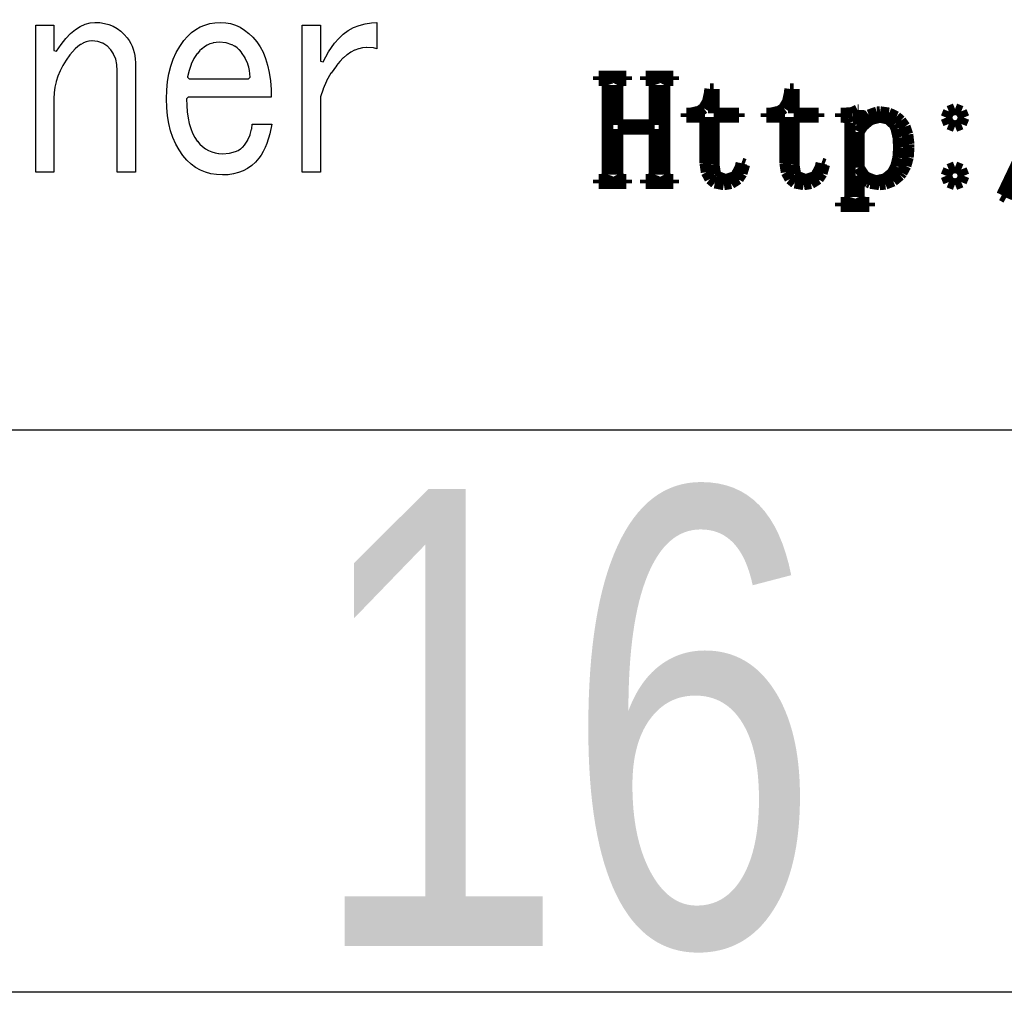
# Model space of a CAD drawing. Extents: x -225 to 585, y -158 to 406.
# Tile 21 of 39: x 550.13 to 558.88, y -158.12 to -149.47. Entities that reach past the tile are written whole.
import ezdxf

# ---------------------------------------------------------------- set-up
doc = ezdxf.new("R2010")
doc.units = 0
doc.layers.add('BOARD_GEOMETRY_DIMENSION', color=2, linetype='CONTINUOUS')
doc.layers.add('BOARD_GEOMETRY_SILKSCREEN_TOP', color=1, linetype='CONTINUOUS')

msp = doc.modelspace()

# ---------------------------------------------------------------- linework, layer by layer
at = {"layer": 'BOARD_GEOMETRY_DIMENSION'}
for points in [[(-224.79, -158.115), (-224.79, 405.885142), (585.209904, 405.885142), (585.209904, -158.115)], [(550.275252, -150.827232), (550.275252, -149.519132), (550.436288, -149.519132), (550.436288, -149.74443), (550.459148, -149.751542), (550.50055, -149.690836), (550.542968, -149.638766), (550.585386, -149.594824), (550.628312, -149.558502), (550.670984, -149.53107), (550.713656, -149.511258), (550.757598, -149.49932), (550.801794, -149.49551), (550.845482, -149.497542), (550.887392, -149.5044), (550.926254, -149.515322), (550.963592, -149.530308), (550.997882, -149.549866), (551.030394, -149.573234), (551.060874, -149.601428), (551.089068, -149.633432), (551.106086, -149.6568), (551.119548, -149.681438), (551.131994, -149.707346), (551.142154, -149.734016), (551.15079, -149.761956), (551.156378, -149.790658), (551.15968, -149.82063), (551.160696, -149.852126), (551.160696, -150.827232), (551.000168, -150.827232), (551.000168, -149.92223), (550.996612, -149.87143), (550.99585, -149.869144), (550.98569, -149.822662), (550.98569, -149.82063), (550.967656, -149.778212), (550.966894, -149.775926), (550.942256, -149.737826), (550.940986, -149.73554), (550.909998, -149.704806), (550.907712, -149.703028), (550.87139, -149.680422), (550.868596, -149.678644), (550.826178, -149.665436), (550.823384, -149.664928), (550.775378, -149.66061), (550.773092, -149.66061), (550.749978, -149.662642), (550.747692, -149.662642), (550.724578, -149.66823), (550.7228, -149.668738), (550.699686, -149.678136), (550.697654, -149.678644), (550.674794, -149.692106), (550.673778, -149.692868), (550.650156, -149.709632), (550.649394, -149.71014), (550.62628, -149.731222), (550.624756, -149.73173), (550.57929, -149.7838), (550.578274, -149.78507), (550.545, -149.830028), (550.544492, -149.831044), (550.516298, -149.877018), (550.51579, -149.877526), (550.491914, -149.924516), (550.491152, -149.925024), (550.471848, -149.972268), (550.471594, -149.97303), (550.4561, -150.021036), (550.455592, -150.02256), (550.445178, -150.07082), (550.445178, -150.071836), (550.438574, -150.12162), (550.438574, -150.122636), (550.436288, -150.172928), (550.436288, -150.827232)], [(551.934888, -150.851108), (551.881294, -150.848314), (551.830748, -150.839932), (551.78325, -150.827232), (551.738292, -150.807928), (551.695874, -150.783544), (551.655488, -150.753826), (551.617896, -150.71852), (551.58259, -150.677118), (551.5483, -150.629112), (551.51909, -150.576026), (551.49369, -150.51913), (551.47337, -150.458424), (551.457114, -150.3934), (551.446192, -150.324566), (551.43908, -150.251414), (551.436794, -150.173436), (551.43908, -150.09622), (551.446192, -150.021544), (551.458892, -149.952202), (551.475148, -149.8854), (551.4975, -149.82317), (551.523916, -149.763734), (551.555158, -149.709124), (551.591988, -149.657308), (551.6245, -149.619716), (551.659298, -149.586442), (551.69689, -149.55901), (551.735752, -149.535642), (551.777154, -149.518624), (551.82135, -149.505924), (551.867578, -149.498304), (551.916092, -149.49551), (551.963082, -149.498304), (552.007278, -149.506432), (552.049696, -149.51964), (552.091098, -149.538436), (552.130976, -149.563328), (552.169076, -149.592538), (552.205398, -149.627844), (552.24045, -149.668738), (552.269914, -149.712426), (552.296076, -149.76094), (552.317666, -149.816312), (552.3357, -149.876002), (552.34967, -149.942042), (552.360084, -150.01367), (552.36618, -150.090632), (552.36745, -150.160736), (551.628564, -150.160736), (551.615864, -150.173436), (551.617388, -150.234142), (551.617388, -150.235158), (551.621198, -150.291038), (551.621452, -150.292308), (551.628818, -150.344632), (551.628818, -150.34514), (551.639486, -150.3934), (551.639486, -150.394416), (551.652186, -150.438866), (551.652694, -150.439628), (551.668696, -150.480014), (551.66895, -150.48103), (551.688, -150.516844), (551.689016, -150.518368), (551.710352, -150.549864), (551.711876, -150.550626), (551.733212, -150.576026), (551.734482, -150.576534), (551.757088, -150.598632), (551.75785, -150.59914), (551.782996, -150.617936), (551.784012, -150.619206), (551.810174, -150.63343), (551.81119, -150.6347), (551.838876, -150.64613), (551.839892, -150.646638), (551.868848, -150.655528), (551.87088, -150.655528), (551.900598, -150.660608), (551.902376, -150.660608), (551.93438, -150.662132), (551.93565, -150.662132), (551.995848, -150.657814), (551.998388, -150.65756), (552.049696, -150.643844), (552.051474, -150.643336), (552.073318, -150.63343), (552.075096, -150.632922), (552.094654, -150.620222), (552.096178, -150.61946), (552.113196, -150.604728), (552.114974, -150.603712), (552.130214, -150.58644), (552.131484, -150.58517), (552.159678, -150.541736), (552.160694, -150.540212), (552.180252, -150.49373), (552.181776, -150.491444), (552.193714, -150.44293), (552.193968, -150.440644), (552.19727, -150.400512), (552.374054, -150.400512), (552.356274, -150.48484), (552.329096, -150.5712), (552.313348, -150.608538), (552.297092, -150.642828), (552.278296, -150.67407), (552.258992, -150.701502), (552.22775, -150.737062), (552.194984, -150.767034), (552.158154, -150.792942), (552.1198, -150.814024), (552.07789, -150.830026), (552.033186, -150.841964), (551.985688, -150.848822)], [(552.643548, -150.827232), (552.643548, -149.519132), (552.804584, -149.519132), (552.804584, -149.839934), (552.827952, -149.84603), (552.876466, -149.75713), (552.929298, -149.68093), (552.96689, -149.637242), (553.008292, -149.599904), (553.05198, -149.5679), (553.098716, -149.541738), (553.1485, -149.521926), (553.202094, -149.50694), (553.25899, -149.498558), (553.30598, -149.496018), (553.30598, -149.728936), (553.277278, -149.72284), (553.274992, -149.72284), (553.21708, -149.719538), (553.215048, -149.719538), (553.18025, -149.722332), (553.17898, -149.722332), (553.14469, -149.729444), (553.143674, -149.73046), (553.109892, -149.742144), (553.108368, -149.743414), (553.075348, -149.759924), (553.074586, -149.760432), (553.042074, -149.78253), (553.04055, -149.783038), (553.009054, -149.810216), (553.008292, -149.810724), (552.97705, -149.842728), (552.976796, -149.843236), (552.947078, -149.879304), (552.946316, -149.88032), (552.898818, -149.946614), (552.898056, -149.94763), (552.859194, -150.01494), (552.859194, -150.016464), (552.827952, -150.08606), (552.827698, -150.08733), (552.805092, -150.157434), (552.804584, -150.161244), (552.804584, -150.827232)], [(551.637454, -149.995636), (552.16679, -149.995636), (552.17949, -149.982936), (552.17949, -149.982428), (552.178474, -149.953218), (552.178474, -149.952202), (552.174918, -149.9235), (552.174664, -149.92223), (552.169076, -149.894036), (552.168568, -149.893528), (552.160694, -149.865842), (552.160186, -149.864826), (552.136818, -149.812502), (552.135548, -149.810724), (552.10329, -149.761702), (552.102274, -149.759924), (552.084748, -149.74062), (552.083986, -149.740112), (552.06519, -149.72284), (552.064174, -149.721824), (552.043092, -149.707346), (552.042076, -149.70633), (552.019978, -149.6949), (552.017692, -149.69363), (551.9674, -149.678136), (551.964352, -149.677628), (551.908472, -149.67204), (551.906694, -149.67204), (551.8785, -149.673818), (551.877484, -149.674326), (551.851576, -149.678136), (551.849798, -149.678644), (551.824398, -149.686518), (551.823382, -149.687026), (551.799252, -149.69744), (551.79849, -149.698202), (551.775376, -149.711918), (551.773852, -149.712426), (551.75277, -149.728936), (551.7515, -149.729444), (551.731688, -149.749002), (551.730672, -149.750018), (551.711876, -149.77237), (551.710352, -149.773132), (551.680888, -149.817328), (551.655996, -149.867366), (551.655996, -149.868636), (551.637454, -149.921722), (551.6372, -149.9235), (551.624754, -149.980142), (551.624754, -149.982936)]]:
    msp.add_lwpolyline(points, close=True, dxfattribs=at)
at = {"layer": 'BOARD_GEOMETRY_DIMENSION', "const_width": 0.1016}
for points in [[(559.425348, -149.841966), (558.85969, -151.030432)], [(558.898552, -151.05253), (559.46548, -149.86381)], [(555.27829, -150.008336), (555.27829, -149.975062)], [(555.27829, -149.975062), (555.521876, -149.975062)], [(555.521876, -149.975062), (555.521876, -150.008336)], [(555.69485, -150.008336), (555.69485, -149.975062)], [(555.69485, -149.975062), (555.939452, -149.975062)], [(555.939452, -149.975062), (555.939452, -150.008336)], [(555.300388, -150.008336), (555.27829, -150.008336)], [(555.345092, -150.02002), (555.300388, -150.008336)], [(555.355252, -150.05304), (555.345092, -150.02002)], [(555.355252, -150.847552), (555.355252, -150.05304)], [(555.461678, -150.02002), (555.444914, -150.05304)], [(555.444914, -150.05304), (555.444914, -150.408132)], [(555.500286, -150.008336), (555.461678, -150.02002)], [(555.521876, -150.008336), (555.500286, -150.008336)], [(555.716694, -150.008336), (555.69485, -150.008336)], [(555.761398, -150.02002), (555.716694, -150.008336)], [(555.773082, -150.05304), (555.761398, -150.02002)], [(555.773082, -150.408132), (555.773082, -150.05304)], [(555.877984, -150.02002), (555.861474, -150.05304)], [(555.861474, -150.05304), (555.861474, -150.847552)], [(555.916592, -150.008336), (555.877984, -150.02002)], [(555.939452, -150.008336), (555.916592, -150.008336)], [(556.245776, -150.200106), (556.261016, -150.130256)], [(556.261016, -150.130256), (556.26635, -150.086568)], [(556.26635, -150.086568), (556.299878, -150.086568)], [(556.299878, -150.086568), (556.299878, -150.302722)], [(556.956468, -150.200106), (556.971962, -150.130256)], [(556.971962, -150.130256), (556.977296, -150.086568)], [(556.977296, -150.086568), (557.01057, -150.086568)], [(557.01057, -150.086568), (557.01057, -150.302722)], [(556.210978, -150.258272), (556.245776, -150.200106)], [(556.922178, -150.258272), (556.956468, -150.200106)], [(556.056292, -150.33625), (556.056292, -150.302722)], [(556.056292, -150.302722), (556.09998, -150.302722)], [(556.222662, -150.33625), (556.056292, -150.33625)], [(556.09998, -150.302722), (556.174656, -150.28545)], [(556.174656, -150.28545), (556.210978, -150.258272)], [(556.222662, -150.743412), (556.222662, -150.33625)], [(556.299878, -150.302722), (556.522382, -150.302722)], [(556.522382, -150.33625), (556.299878, -150.33625)], [(556.299878, -150.33625), (556.299878, -150.757636)], [(556.522382, -150.302722), (556.522382, -150.33625)], [(556.765968, -150.33625), (556.765968, -150.302722)], [(556.765968, -150.302722), (556.810672, -150.302722)], [(556.932592, -150.33625), (556.765968, -150.33625)], [(556.810672, -150.302722), (556.885348, -150.28545)], [(556.885348, -150.28545), (556.922178, -150.258272)], [(556.932592, -150.743412), (556.932592, -150.33625)], [(557.01057, -150.302722), (557.232312, -150.302722)], [(557.232312, -150.33625), (557.01057, -150.33625)], [(557.01057, -150.33625), (557.01057, -150.757636)], [(557.232312, -150.302722), (557.232312, -150.33625)], [(557.426876, -150.33625), (557.426876, -150.302722)], [(557.426876, -150.302722), (557.476914, -150.302722)], [(557.46015, -150.33625), (557.426876, -150.33625)], [(557.498758, -150.353014), (557.46015, -150.33625)], [(557.476914, -150.302722), (557.532286, -150.297896)], [(557.532286, -150.297896), (557.57699, -150.275036)], [(557.57699, -150.275036), (557.588166, -150.275036)], [(557.588166, -150.275036), (557.588166, -150.403052)], [(557.642776, -150.343616), (557.676812, -150.31974)], [(557.676812, -150.31974), (557.74971, -150.293832)], [(557.776888, -150.33625), (557.70399, -150.35403)], [(557.74971, -150.293832), (557.776888, -150.291546)], [(557.776888, -150.291546), (557.854866, -150.302722)], [(557.849786, -150.353014), (557.776888, -150.33625)], [(557.854866, -150.302722), (557.921414, -150.335234)], [(557.921414, -150.335234), (557.960276, -150.369524)], [(558.364898, -150.34133), (558.387758, -150.286466)], [(558.387758, -150.286466), (558.442876, -150.264622)], [(558.442876, -150.264622), (558.497994, -150.286466)], [(558.497994, -150.286466), (558.520854, -150.34133)], [(555.444914, -150.408132), (555.773082, -150.408132)], [(557.510188, -150.386034), (557.498758, -150.353014)], [(557.510188, -151.04745), (557.510188, -150.386034)], [(557.588166, -150.403052), (557.642776, -150.343616)], [(557.62271, -150.416514), (557.588166, -150.4696)], [(557.676812, -150.369524), (557.62271, -150.416514)], [(557.70399, -150.35403), (557.676812, -150.369524)], [(557.90465, -150.403052), (557.849786, -150.353014)], [(557.921414, -150.443438), (557.90465, -150.403052)], [(557.960276, -150.369524), (557.99736, -150.421848)], [(557.99736, -150.421848), (558.02149, -150.491444)], [(558.387758, -150.397718), (558.364898, -150.34133)], [(558.442876, -150.419562), (558.387758, -150.397718)], [(558.497994, -150.397718), (558.442876, -150.419562)], [(558.520854, -150.34133), (558.497994, -150.397718)], [(555.773082, -150.441406), (555.444914, -150.441406)], [(555.444914, -150.441406), (555.444914, -150.847552)], [(555.773082, -150.847552), (555.773082, -150.441406)], [(557.588166, -150.4696), (557.588166, -150.78583)], [(557.938178, -150.517606), (557.921414, -150.443438)], [(558.02149, -150.491444), (558.03165, -150.577804)], [(557.943258, -150.60803), (557.938178, -150.517606)], [(558.03165, -150.577804), (558.03165, -150.60803)], [(557.937162, -150.698708), (557.943258, -150.60803)], [(558.03165, -150.60803), (558.025554, -150.694136)], [(556.234854, -150.826724), (556.222662, -150.743412)], [(556.299878, -150.757636), (556.313086, -150.842218)], [(556.535082, -150.7871), (556.54448, -150.747222)], [(556.54448, -150.747222), (556.572166, -150.757636)], [(556.572166, -150.757636), (556.549052, -150.836122)], [(556.945292, -150.826724), (556.932592, -150.743412)], [(557.01057, -150.757636), (557.024286, -150.842218)], [(557.245774, -150.7871), (557.255172, -150.747222)], [(557.255172, -150.747222), (557.28235, -150.757636)], [(557.28235, -150.757636), (557.260252, -150.836122)], [(557.888394, -150.830534), (557.918366, -150.773638)], [(557.918366, -150.773638), (557.937162, -150.698708)], [(558.00498, -150.76932), (557.97069, -150.831804)], [(558.025554, -150.694136), (558.00498, -150.76932)], [(555.345092, -150.880826), (555.355252, -150.847552)], [(555.444914, -150.847552), (555.461678, -150.880826)], [(555.761398, -150.880826), (555.773082, -150.847552)], [(555.861474, -150.847552), (555.877984, -150.880826)], [(556.26635, -150.885906), (556.234854, -150.826724)], [(556.313086, -150.842218), (556.327564, -150.864062)], [(556.327564, -150.864062), (556.395382, -150.89124)], [(556.482758, -150.869396), (556.499776, -150.852632)], [(556.499776, -150.852632), (556.535082, -150.7871)], [(556.549052, -150.836122), (556.516286, -150.885906)], [(556.977296, -150.885906), (556.945292, -150.826724)], [(557.024286, -150.842218), (557.038764, -150.864062)], [(557.038764, -150.864062), (557.106582, -150.89124)], [(557.19345, -150.869396), (557.210468, -150.852632)], [(557.210468, -150.852632), (557.245774, -150.7871)], [(557.260252, -150.836122), (557.226978, -150.885906)], [(557.588166, -150.78583), (557.633378, -150.853648)], [(557.605184, -150.874222), (557.588166, -150.858728)], [(557.588166, -150.858728), (557.588166, -151.04745)], [(557.633378, -150.853648), (557.660048, -150.875746)], [(557.824894, -150.885906), (557.885092, -150.835106)], [(557.885092, -150.835106), (557.888394, -150.830534)], [(557.954688, -150.852632), (557.893474, -150.903432)], [(557.97069, -150.831804), (557.954688, -150.852632)], [(558.364898, -150.858728), (558.387758, -150.802848)], [(558.387758, -150.9141), (558.364898, -150.858728)], [(558.387758, -150.802848), (558.442876, -150.78075)], [(558.442876, -150.78075), (558.497994, -150.802848)], [(558.497994, -150.802848), (558.520854, -150.858728)], [(558.520854, -150.858728), (558.497994, -150.9141)], [(555.27829, -150.92553), (555.27829, -150.892256)], [(555.27829, -150.892256), (555.305468, -150.892256)], [(555.521876, -150.92553), (555.27829, -150.92553)], [(555.305468, -150.892256), (555.345092, -150.880826)], [(555.461678, -150.880826), (555.494952, -150.892256)], [(555.494952, -150.892256), (555.521876, -150.892256)], [(555.521876, -150.892256), (555.521876, -150.92553)], [(555.69485, -150.92553), (555.69485, -150.892256)], [(555.69485, -150.892256), (555.72279, -150.892256)], [(555.939452, -150.92553), (555.69485, -150.92553)], [(555.72279, -150.892256), (555.761398, -150.880826)], [(555.877984, -150.880826), (555.911258, -150.892256)], [(555.911258, -150.892256), (555.939452, -150.892256)], [(555.939452, -150.892256), (555.939452, -150.92553)], [(556.309276, -150.92045), (556.26635, -150.885906)], [(556.389286, -150.935944), (556.309276, -150.92045)], [(556.453548, -150.92553), (556.389286, -150.935944)], [(556.395382, -150.89124), (556.410876, -150.892256)], [(556.410876, -150.892256), (556.482758, -150.869396)], [(556.516286, -150.885906), (556.453548, -150.92553)], [(557.019968, -150.92045), (556.977296, -150.885906)], [(557.098962, -150.935944), (557.019968, -150.92045)], [(557.163478, -150.92553), (557.098962, -150.935944)], [(557.106582, -150.89124), (557.122076, -150.892256)], [(557.122076, -150.892256), (557.19345, -150.869396)], [(557.226978, -150.885906), (557.163478, -150.92553)], [(557.671478, -150.9141), (557.605184, -150.874222)], [(557.660048, -150.875746), (557.730914, -150.901654)], [(557.69129, -150.923498), (557.671478, -150.9141)], [(557.771554, -150.935944), (557.69129, -150.923498)], [(557.730914, -150.901654), (557.75479, -150.90267)], [(557.75479, -150.90267), (557.824894, -150.885906)], [(557.823878, -150.93061), (557.771554, -150.935944)], [(557.893474, -150.903432), (557.823878, -150.93061)], [(558.442876, -150.935944), (558.387758, -150.9141)], [(558.497994, -150.9141), (558.442876, -150.935944)], [(558.85969, -151.030432), (558.898552, -151.05253)], [(557.426876, -151.130508), (557.426876, -151.097234)], [(557.426876, -151.097234), (557.46015, -151.097234)], [(557.46015, -151.097234), (557.498758, -151.085804)], [(557.498758, -151.085804), (557.510188, -151.04745)], [(557.588166, -151.04745), (557.605184, -151.085804)], [(557.605184, -151.085804), (557.643792, -151.097234)], [(557.643792, -151.097234), (557.681892, -151.097234)], [(557.681892, -151.097234), (557.681892, -151.130508)], [(557.681892, -151.130508), (557.426876, -151.130508)]]:
    msp.add_lwpolyline(points, dxfattribs=at)
at = {"layer": 'BOARD_GEOMETRY_DIMENSION'}
msp.add_lwpolyline([(-219.79001, -153.11501), (580.209914, -153.11501)], dxfattribs=at)
at = {"layer": 'BOARD_GEOMETRY_SILKSCREEN_TOP'}
for points in [[(-224.79, -158.115), (-224.79, 405.885142), (585.209904, 405.885142), (585.209904, -158.115)], [(550.275252, -150.827232), (550.275252, -149.519132), (550.436288, -149.519132), (550.436288, -149.74443), (550.459148, -149.751542), (550.50055, -149.690836), (550.542968, -149.638766), (550.585386, -149.594824), (550.628312, -149.558502), (550.670984, -149.53107), (550.713656, -149.511258), (550.757598, -149.49932), (550.801794, -149.49551), (550.845482, -149.497542), (550.887392, -149.5044), (550.926254, -149.515322), (550.963592, -149.530308), (550.997882, -149.549866), (551.030394, -149.573234), (551.060874, -149.601428), (551.089068, -149.633432), (551.106086, -149.6568), (551.119548, -149.681438), (551.131994, -149.707346), (551.142154, -149.734016), (551.15079, -149.761956), (551.156378, -149.790658), (551.15968, -149.82063), (551.160696, -149.852126), (551.160696, -150.827232), (551.000168, -150.827232), (551.000168, -149.92223), (550.996612, -149.87143), (550.99585, -149.869144), (550.98569, -149.822662), (550.98569, -149.82063), (550.967656, -149.778212), (550.966894, -149.775926), (550.942256, -149.737826), (550.940986, -149.73554), (550.909998, -149.704806), (550.907712, -149.703028), (550.87139, -149.680422), (550.868596, -149.678644), (550.826178, -149.665436), (550.823384, -149.664928), (550.775378, -149.66061), (550.773092, -149.66061), (550.749978, -149.662642), (550.747692, -149.662642), (550.724578, -149.66823), (550.7228, -149.668738), (550.699686, -149.678136), (550.697654, -149.678644), (550.674794, -149.692106), (550.673778, -149.692868), (550.650156, -149.709632), (550.649394, -149.71014), (550.62628, -149.731222), (550.624756, -149.73173), (550.57929, -149.7838), (550.578274, -149.78507), (550.545, -149.830028), (550.544492, -149.831044), (550.516298, -149.877018), (550.51579, -149.877526), (550.491914, -149.924516), (550.491152, -149.925024), (550.471848, -149.972268), (550.471594, -149.97303), (550.4561, -150.021036), (550.455592, -150.02256), (550.445178, -150.07082), (550.445178, -150.071836), (550.438574, -150.12162), (550.438574, -150.122636), (550.436288, -150.172928), (550.436288, -150.827232)], [(551.934888, -150.851108), (551.881294, -150.848314), (551.830748, -150.839932), (551.78325, -150.827232), (551.738292, -150.807928), (551.695874, -150.783544), (551.655488, -150.753826), (551.617896, -150.71852), (551.58259, -150.677118), (551.5483, -150.629112), (551.51909, -150.576026), (551.49369, -150.51913), (551.47337, -150.458424), (551.457114, -150.3934), (551.446192, -150.324566), (551.43908, -150.251414), (551.436794, -150.173436), (551.43908, -150.09622), (551.446192, -150.021544), (551.458892, -149.952202), (551.475148, -149.8854), (551.4975, -149.82317), (551.523916, -149.763734), (551.555158, -149.709124), (551.591988, -149.657308), (551.6245, -149.619716), (551.659298, -149.586442), (551.69689, -149.55901), (551.735752, -149.535642), (551.777154, -149.518624), (551.82135, -149.505924), (551.867578, -149.498304), (551.916092, -149.49551), (551.963082, -149.498304), (552.007278, -149.506432), (552.049696, -149.51964), (552.091098, -149.538436), (552.130976, -149.563328), (552.169076, -149.592538), (552.205398, -149.627844), (552.24045, -149.668738), (552.269914, -149.712426), (552.296076, -149.76094), (552.317666, -149.816312), (552.3357, -149.876002), (552.34967, -149.942042), (552.360084, -150.01367), (552.36618, -150.090632), (552.36745, -150.160736), (551.628564, -150.160736), (551.615864, -150.173436), (551.617388, -150.234142), (551.617388, -150.235158), (551.621198, -150.291038), (551.621452, -150.292308), (551.628818, -150.344632), (551.628818, -150.34514), (551.639486, -150.3934), (551.639486, -150.394416), (551.652186, -150.438866), (551.652694, -150.439628), (551.668696, -150.480014), (551.66895, -150.48103), (551.688, -150.516844), (551.689016, -150.518368), (551.710352, -150.549864), (551.711876, -150.550626), (551.733212, -150.576026), (551.734482, -150.576534), (551.757088, -150.598632), (551.75785, -150.59914), (551.782996, -150.617936), (551.784012, -150.619206), (551.810174, -150.63343), (551.81119, -150.6347), (551.838876, -150.64613), (551.839892, -150.646638), (551.868848, -150.655528), (551.87088, -150.655528), (551.900598, -150.660608), (551.902376, -150.660608), (551.93438, -150.662132), (551.93565, -150.662132), (551.995848, -150.657814), (551.998388, -150.65756), (552.049696, -150.643844), (552.051474, -150.643336), (552.073318, -150.63343), (552.075096, -150.632922), (552.094654, -150.620222), (552.096178, -150.61946), (552.113196, -150.604728), (552.114974, -150.603712), (552.130214, -150.58644), (552.131484, -150.58517), (552.159678, -150.541736), (552.160694, -150.540212), (552.180252, -150.49373), (552.181776, -150.491444), (552.193714, -150.44293), (552.193968, -150.440644), (552.19727, -150.400512), (552.374054, -150.400512), (552.356274, -150.48484), (552.329096, -150.5712), (552.313348, -150.608538), (552.297092, -150.642828), (552.278296, -150.67407), (552.258992, -150.701502), (552.22775, -150.737062), (552.194984, -150.767034), (552.158154, -150.792942), (552.1198, -150.814024), (552.07789, -150.830026), (552.033186, -150.841964), (551.985688, -150.848822)], [(552.643548, -150.827232), (552.643548, -149.519132), (552.804584, -149.519132), (552.804584, -149.839934), (552.827952, -149.84603), (552.876466, -149.75713), (552.929298, -149.68093), (552.96689, -149.637242), (553.008292, -149.599904), (553.05198, -149.5679), (553.098716, -149.541738), (553.1485, -149.521926), (553.202094, -149.50694), (553.25899, -149.498558), (553.30598, -149.496018), (553.30598, -149.728936), (553.277278, -149.72284), (553.274992, -149.72284), (553.21708, -149.719538), (553.215048, -149.719538), (553.18025, -149.722332), (553.17898, -149.722332), (553.14469, -149.729444), (553.143674, -149.73046), (553.109892, -149.742144), (553.108368, -149.743414), (553.075348, -149.759924), (553.074586, -149.760432), (553.042074, -149.78253), (553.04055, -149.783038), (553.009054, -149.810216), (553.008292, -149.810724), (552.97705, -149.842728), (552.976796, -149.843236), (552.947078, -149.879304), (552.946316, -149.88032), (552.898818, -149.946614), (552.898056, -149.94763), (552.859194, -150.01494), (552.859194, -150.016464), (552.827952, -150.08606), (552.827698, -150.08733), (552.805092, -150.157434), (552.804584, -150.161244), (552.804584, -150.827232)], [(551.637454, -149.995636), (552.16679, -149.995636), (552.17949, -149.982936), (552.17949, -149.982428), (552.178474, -149.953218), (552.178474, -149.952202), (552.174918, -149.9235), (552.174664, -149.92223), (552.169076, -149.894036), (552.168568, -149.893528), (552.160694, -149.865842), (552.160186, -149.864826), (552.136818, -149.812502), (552.135548, -149.810724), (552.10329, -149.761702), (552.102274, -149.759924), (552.084748, -149.74062), (552.083986, -149.740112), (552.06519, -149.72284), (552.064174, -149.721824), (552.043092, -149.707346), (552.042076, -149.70633), (552.019978, -149.6949), (552.017692, -149.69363), (551.9674, -149.678136), (551.964352, -149.677628), (551.908472, -149.67204), (551.906694, -149.67204), (551.8785, -149.673818), (551.877484, -149.674326), (551.851576, -149.678136), (551.849798, -149.678644), (551.824398, -149.686518), (551.823382, -149.687026), (551.799252, -149.69744), (551.79849, -149.698202), (551.775376, -149.711918), (551.773852, -149.712426), (551.75277, -149.728936), (551.7515, -149.729444), (551.731688, -149.749002), (551.730672, -149.750018), (551.711876, -149.77237), (551.710352, -149.773132), (551.680888, -149.817328), (551.655996, -149.867366), (551.655996, -149.868636), (551.637454, -149.921722), (551.6372, -149.9235), (551.624754, -149.980142), (551.624754, -149.982936)]]:
    msp.add_lwpolyline(points, close=True, dxfattribs=at)
at = {"layer": 'BOARD_GEOMETRY_SILKSCREEN_TOP', "const_width": 0.1016}
for points in [[(559.425348, -149.841966), (558.85969, -151.030432)], [(558.898552, -151.05253), (559.46548, -149.86381)], [(555.27829, -149.975062), (555.521876, -149.975062)], [(555.27829, -150.008336), (555.27829, -149.975062)], [(555.521876, -149.975062), (555.521876, -150.008336)], [(555.69485, -149.975062), (555.939452, -149.975062)], [(555.69485, -150.008336), (555.69485, -149.975062)], [(555.939452, -149.975062), (555.939452, -150.008336)], [(555.300388, -150.008336), (555.27829, -150.008336)], [(555.345092, -150.02002), (555.300388, -150.008336)], [(555.355252, -150.05304), (555.345092, -150.02002)], [(555.355252, -150.847552), (555.355252, -150.05304)], [(555.461678, -150.02002), (555.444914, -150.05304)], [(555.444914, -150.05304), (555.444914, -150.408132)], [(555.500286, -150.008336), (555.461678, -150.02002)], [(555.521876, -150.008336), (555.500286, -150.008336)], [(555.716694, -150.008336), (555.69485, -150.008336)], [(555.761398, -150.02002), (555.716694, -150.008336)], [(555.773082, -150.05304), (555.761398, -150.02002)], [(555.773082, -150.408132), (555.773082, -150.05304)], [(555.877984, -150.02002), (555.861474, -150.05304)], [(555.861474, -150.05304), (555.861474, -150.847552)], [(555.916592, -150.008336), (555.877984, -150.02002)], [(555.939452, -150.008336), (555.916592, -150.008336)], [(556.245776, -150.200106), (556.261016, -150.130256)], [(556.261016, -150.130256), (556.26635, -150.086568)], [(556.26635, -150.086568), (556.299878, -150.086568)], [(556.299878, -150.086568), (556.299878, -150.302722)], [(556.956468, -150.200106), (556.971962, -150.130256)], [(556.971962, -150.130256), (556.977296, -150.086568)], [(556.977296, -150.086568), (557.01057, -150.086568)], [(557.01057, -150.086568), (557.01057, -150.302722)], [(556.210978, -150.258272), (556.245776, -150.200106)], [(556.922178, -150.258272), (556.956468, -150.200106)], [(556.056292, -150.302722), (556.09998, -150.302722)], [(556.056292, -150.33625), (556.056292, -150.302722)], [(556.222662, -150.33625), (556.056292, -150.33625)], [(556.09998, -150.302722), (556.174656, -150.28545)], [(556.174656, -150.28545), (556.210978, -150.258272)], [(556.222662, -150.743412), (556.222662, -150.33625)], [(556.299878, -150.302722), (556.522382, -150.302722)], [(556.299878, -150.33625), (556.299878, -150.757636)], [(556.522382, -150.33625), (556.299878, -150.33625)], [(556.522382, -150.302722), (556.522382, -150.33625)], [(556.765968, -150.302722), (556.810672, -150.302722)], [(556.765968, -150.33625), (556.765968, -150.302722)], [(556.932592, -150.33625), (556.765968, -150.33625)], [(556.810672, -150.302722), (556.885348, -150.28545)], [(556.885348, -150.28545), (556.922178, -150.258272)], [(556.932592, -150.743412), (556.932592, -150.33625)], [(557.01057, -150.302722), (557.232312, -150.302722)], [(557.01057, -150.33625), (557.01057, -150.757636)], [(557.232312, -150.33625), (557.01057, -150.33625)], [(557.232312, -150.302722), (557.232312, -150.33625)], [(557.426876, -150.302722), (557.476914, -150.302722)], [(557.426876, -150.33625), (557.426876, -150.302722)], [(557.46015, -150.33625), (557.426876, -150.33625)], [(557.498758, -150.353014), (557.46015, -150.33625)], [(557.476914, -150.302722), (557.532286, -150.297896)], [(557.532286, -150.297896), (557.57699, -150.275036)], [(557.57699, -150.275036), (557.588166, -150.275036)], [(557.588166, -150.275036), (557.588166, -150.403052)], [(557.642776, -150.343616), (557.676812, -150.31974)], [(557.676812, -150.31974), (557.74971, -150.293832)], [(557.776888, -150.33625), (557.70399, -150.35403)], [(557.74971, -150.293832), (557.776888, -150.291546)], [(557.776888, -150.291546), (557.854866, -150.302722)], [(557.849786, -150.353014), (557.776888, -150.33625)], [(557.854866, -150.302722), (557.921414, -150.335234)], [(557.921414, -150.335234), (557.960276, -150.369524)], [(558.364898, -150.34133), (558.387758, -150.286466)], [(558.387758, -150.286466), (558.442876, -150.264622)], [(558.442876, -150.264622), (558.497994, -150.286466)], [(558.497994, -150.286466), (558.520854, -150.34133)], [(555.444914, -150.408132), (555.773082, -150.408132)], [(557.510188, -150.386034), (557.498758, -150.353014)], [(557.510188, -151.04745), (557.510188, -150.386034)], [(557.588166, -150.403052), (557.642776, -150.343616)], [(557.62271, -150.416514), (557.588166, -150.4696)], [(557.676812, -150.369524), (557.62271, -150.416514)], [(557.70399, -150.35403), (557.676812, -150.369524)], [(557.90465, -150.403052), (557.849786, -150.353014)], [(557.921414, -150.443438), (557.90465, -150.403052)], [(557.960276, -150.369524), (557.99736, -150.421848)], [(557.99736, -150.421848), (558.02149, -150.491444)], [(558.387758, -150.397718), (558.364898, -150.34133)], [(558.442876, -150.419562), (558.387758, -150.397718)], [(558.497994, -150.397718), (558.442876, -150.419562)], [(558.520854, -150.34133), (558.497994, -150.397718)], [(555.444914, -150.441406), (555.444914, -150.847552)], [(555.773082, -150.441406), (555.444914, -150.441406)], [(555.773082, -150.847552), (555.773082, -150.441406)], [(557.588166, -150.4696), (557.588166, -150.78583)], [(557.938178, -150.517606), (557.921414, -150.443438)], [(558.02149, -150.491444), (558.03165, -150.577804)], [(557.943258, -150.60803), (557.938178, -150.517606)], [(558.03165, -150.577804), (558.03165, -150.60803)], [(557.937162, -150.698708), (557.943258, -150.60803)], [(558.03165, -150.60803), (558.025554, -150.694136)], [(556.234854, -150.826724), (556.222662, -150.743412)], [(556.299878, -150.757636), (556.313086, -150.842218)], [(556.535082, -150.7871), (556.54448, -150.747222)], [(556.54448, -150.747222), (556.572166, -150.757636)], [(556.572166, -150.757636), (556.549052, -150.836122)], [(556.945292, -150.826724), (556.932592, -150.743412)], [(557.01057, -150.757636), (557.024286, -150.842218)], [(557.245774, -150.7871), (557.255172, -150.747222)], [(557.255172, -150.747222), (557.28235, -150.757636)], [(557.28235, -150.757636), (557.260252, -150.836122)], [(557.888394, -150.830534), (557.918366, -150.773638)], [(557.918366, -150.773638), (557.937162, -150.698708)], [(558.00498, -150.76932), (557.97069, -150.831804)], [(558.025554, -150.694136), (558.00498, -150.76932)], [(555.345092, -150.880826), (555.355252, -150.847552)], [(555.444914, -150.847552), (555.461678, -150.880826)], [(555.761398, -150.880826), (555.773082, -150.847552)], [(555.861474, -150.847552), (555.877984, -150.880826)], [(556.26635, -150.885906), (556.234854, -150.826724)], [(556.313086, -150.842218), (556.327564, -150.864062)], [(556.327564, -150.864062), (556.395382, -150.89124)], [(556.482758, -150.869396), (556.499776, -150.852632)], [(556.499776, -150.852632), (556.535082, -150.7871)], [(556.549052, -150.836122), (556.516286, -150.885906)], [(556.977296, -150.885906), (556.945292, -150.826724)], [(557.024286, -150.842218), (557.038764, -150.864062)], [(557.038764, -150.864062), (557.106582, -150.89124)], [(557.19345, -150.869396), (557.210468, -150.852632)], [(557.210468, -150.852632), (557.245774, -150.7871)], [(557.260252, -150.836122), (557.226978, -150.885906)], [(557.588166, -150.78583), (557.633378, -150.853648)], [(557.588166, -150.858728), (557.588166, -151.04745)], [(557.605184, -150.874222), (557.588166, -150.858728)], [(557.633378, -150.853648), (557.660048, -150.875746)], [(557.824894, -150.885906), (557.885092, -150.835106)], [(557.885092, -150.835106), (557.888394, -150.830534)], [(557.954688, -150.852632), (557.893474, -150.903432)], [(557.97069, -150.831804), (557.954688, -150.852632)], [(558.364898, -150.858728), (558.387758, -150.802848)], [(558.387758, -150.9141), (558.364898, -150.858728)], [(558.387758, -150.802848), (558.442876, -150.78075)], [(558.442876, -150.78075), (558.497994, -150.802848)], [(558.497994, -150.802848), (558.520854, -150.858728)], [(558.520854, -150.858728), (558.497994, -150.9141)], [(555.27829, -150.892256), (555.305468, -150.892256)], [(555.27829, -150.92553), (555.27829, -150.892256)], [(555.521876, -150.92553), (555.27829, -150.92553)], [(555.305468, -150.892256), (555.345092, -150.880826)], [(555.461678, -150.880826), (555.494952, -150.892256)], [(555.494952, -150.892256), (555.521876, -150.892256)], [(555.521876, -150.892256), (555.521876, -150.92553)], [(555.69485, -150.892256), (555.72279, -150.892256)], [(555.69485, -150.92553), (555.69485, -150.892256)], [(555.939452, -150.92553), (555.69485, -150.92553)], [(555.72279, -150.892256), (555.761398, -150.880826)], [(555.877984, -150.880826), (555.911258, -150.892256)], [(555.911258, -150.892256), (555.939452, -150.892256)], [(555.939452, -150.892256), (555.939452, -150.92553)], [(556.309276, -150.92045), (556.26635, -150.885906)], [(556.389286, -150.935944), (556.309276, -150.92045)], [(556.453548, -150.92553), (556.389286, -150.935944)], [(556.395382, -150.89124), (556.410876, -150.892256)], [(556.410876, -150.892256), (556.482758, -150.869396)], [(556.516286, -150.885906), (556.453548, -150.92553)], [(557.019968, -150.92045), (556.977296, -150.885906)], [(557.098962, -150.935944), (557.019968, -150.92045)], [(557.163478, -150.92553), (557.098962, -150.935944)], [(557.106582, -150.89124), (557.122076, -150.892256)], [(557.122076, -150.892256), (557.19345, -150.869396)], [(557.226978, -150.885906), (557.163478, -150.92553)], [(557.671478, -150.9141), (557.605184, -150.874222)], [(557.660048, -150.875746), (557.730914, -150.901654)], [(557.69129, -150.923498), (557.671478, -150.9141)], [(557.771554, -150.935944), (557.69129, -150.923498)], [(557.730914, -150.901654), (557.75479, -150.90267)], [(557.75479, -150.90267), (557.824894, -150.885906)], [(557.823878, -150.93061), (557.771554, -150.935944)], [(557.893474, -150.903432), (557.823878, -150.93061)], [(558.442876, -150.935944), (558.387758, -150.9141)], [(558.497994, -150.9141), (558.442876, -150.935944)], [(558.85969, -151.030432), (558.898552, -151.05253)], [(557.426876, -151.097234), (557.46015, -151.097234)], [(557.426876, -151.130508), (557.426876, -151.097234)], [(557.46015, -151.097234), (557.498758, -151.085804)], [(557.498758, -151.085804), (557.510188, -151.04745)], [(557.588166, -151.04745), (557.605184, -151.085804)], [(557.605184, -151.085804), (557.643792, -151.097234)], [(557.643792, -151.097234), (557.681892, -151.097234)], [(557.681892, -151.097234), (557.681892, -151.130508)], [(557.681892, -151.130508), (557.426876, -151.130508)]]:
    msp.add_lwpolyline(points, dxfattribs=at)
at = {"layer": 'BOARD_GEOMETRY_SILKSCREEN_TOP'}
msp.add_lwpolyline([(-219.79001, -153.11501), (580.209914, -153.11501)], dxfattribs=at)

# ---------------------------------------------------------------- texts
at = {"layer": 'BOARD_GEOMETRY_DIMENSION', "width": 0.75}
msp.add_text('16', height=4.064, dxfattribs=at).set_placement((552.710858, -157.70479))
at = {"layer": 'BOARD_GEOMETRY_SILKSCREEN_TOP', "width": 0.75}
msp.add_text('16', height=4.064, dxfattribs=at).set_placement((552.710858, -157.70479))

doc.saveas('drawing.dxf')
